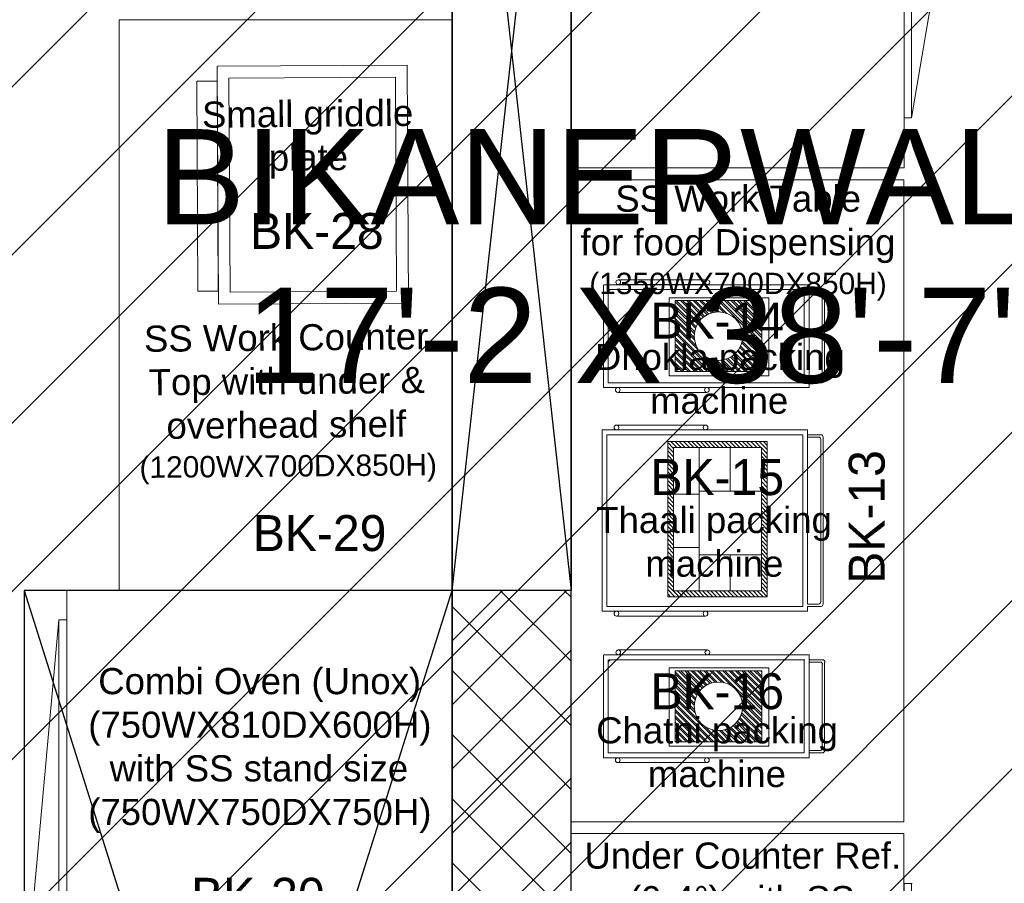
# Model space of a CAD drawing. Header units: inches. Extents: x 704 to 259546, y -107711 to 151004.
# Tile 120 of 243: x 127212 to 127295, y 21333 to 21405. Entities that reach past the tile are written whole.
import ezdxf
from ezdxf.enums import TextEntityAlignment as Align

# ---------------------------------------------------------------- set-up
doc = ezdxf.new("R2010")
doc.units = ezdxf.units.IN
doc.header["$MEASUREMENT"] = 0
doc.linetypes.add('DASHED', pattern=[19.05, 12.7, -6.35])
doc.linetypes.add('DASHED2', pattern=[0.375, 0.25, -0.125])
for name, color, linetype, lineweight in [('BASE_GROUND FLOOR PLAN$0$A-WALL', 1, 'Continuous', 25), ('DIM  2', 4, 'Continuous', 5), ('EQUIP DIM', 8, 'Continuous', 0), ('EQUIPMENT', 3, 'Continuous', 25), ('FLOOR RAISE', 4, 'Continuous', 5), ('Hood', 5, 'DASHED2', 25), ('kitchen equipment', 3, 'Continuous', 15), ('OK', 7, 'Continuous', 9)]:
    doc.layers.add(name, color=color, linetype=linetype, lineweight=lineweight)
doc.layers.add('PD_025_TEXT', color=61, linetype='Continuous')
doc.layers.add('PP BALL VALVE', color=7, linetype='Continuous')
doc.styles.add('Arial', font='GOTHIC.TTF')
doc.styles.get("Standard").update_dxf_attribs({"font": 'arial.ttf', "height": 6})
doc.styles.add('style1', font='arial.ttf', dxfattribs={"height": 500})

# ---------------------------------------------------------------- blocks, each defined once
blk = doc.blocks.new('GGG')
at = {"layer": 'kitchen equipment', "color": 8, "linetype": 'DASHED'}
for p, q in [((126545.831, -40244.116), (126528.449, -40244.116)), ((126528.449, -40244.116), (126528.449, -40263.463)), ((126545.831, -40263.463), (126545.831, -40244.116)), ((126545.831, -40262.067), (126549.634, -40246.95)), ((126528.449, -40263.463), (126545.831, -40263.463))]:
    blk.add_line(p, q, dxfattribs=at)
for centre in [(126530.648, -40247.072), (126536.767, -40247.019), (126542.753, -40247.019), (126530.648, -40253.855), (126536.767, -40253.802), (126542.753, -40253.802), (126530.648, -40260.084), (126536.767, -40260.031), (126542.753, -40260.031)]:
    blk.add_circle(centre, 1.66, dxfattribs=at)
blk.add_arc((126546.976, -40247.368), 2.69, 8.94789, 115.20809, dxfattribs=at)
blk = doc.blocks.new('xdcfrf')
at = {"layer": 'kitchen equipment', "color": 8, "linetype": 'Continuous', "lineweight": 5, "ltscale": 10}
for p, q in [((1805071.8, 469692.7, -0.6), (1805061.1, 469692.7, -0.6)), ((1805163, 469186.8, 0), (1805070, 469668.5, -0.6)), ((1805163, 469094.1, 0), (1805070, 468552.6, 0))]:
    blk.add_line(p, q, dxfattribs=at)
at = {"layer": 'kitchen equipment', "color": 8, "linetype": 'Continuous', "ltscale": 10}
blk.add_lwpolyline([(1805054.5, 468447.3), (1805054.5, 469797.3), (1804354.5, 469797.3), (1804354.5, 468447.3)], close=True, dxfattribs=at)
at = {"layer": 'kitchen equipment', "color": 8, "linetype": 'Continuous', "lineweight": 5, "ltscale": 10}
for points in [[(1805054.7, 469171), (1805054.7, 469692.7), (1805070.3, 469692.7), (1805070.3, 469171)], [(1805054.5, 469150.5), (1805054.5, 468552.6), (1805070, 468552.6), (1805070, 469150.5)]]:
    blk.add_lwpolyline(points, close=True, dxfattribs=at)
for centre, start, end in [((1805036.1, 469307.9, 0), 286.1184, 341.2951), ((1805036.1, 468998.6, 0), 18.7049, 73.8816)]:
    blk.add_arc(centre, 137.4, start, end, dxfattribs=at)
blk = doc.blocks.new('sefwfef')
at = {"layer": 'kitchen equipment', "color": 8, "linetype": 'Continuous', "lineweight": 5, "ltscale": 10}
blk.add_circle((1803820.3, 468580.8), 125, dxfattribs=at)
at = {"layer": 'DIM  2', "color": 8, "lineweight": 15, "xscale": -25.07328403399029, "yscale": 25.07328403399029, "zscale": 25.0732840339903, "rotation": 180}
blk.add_blockref('GGG', (-1368925.7, -540210.4), dxfattribs=at)
at = {"layer": 'kitchen equipment', "color": 8, "linetype": 'Continuous'}
blk.add_blockref('xdcfrf', (-821, -99.8), dxfattribs=at)
blk = doc.blocks.new('wd3')
at = {"layer": 'kitchen equipment', "color": 8, "linetype": 'Continuous', "ltscale": 10}
blk.add_lwpolyline([(1803533.5, 469722.4), (1804233.5, 469722.4), (1804233.5, 471072.4), (1803533.5, 471072.4)], close=True, dxfattribs=at)
blk = doc.blocks.new('dfthh')
at = {"layer": 'kitchen equipment', "lineweight": 5}
h = blk.add_hatch(dxfattribs=at)
h.set_pattern_fill('ANSI31', color=8, scale=50, angle=270, style=0)
h.set_pattern_definition([(135, (1795855.578, 252513.5915), (-4.41941738, -4.41941738), [])])
h.paths.add_polyline_path([(1803736.7, 470538.2), (1803736.7, 470211.7), (1803946.1, 470211.7), (1803946.1, 470538.2)])
h.paths.add_polyline_path([(1803749.2, 470525.7), (1803749.2, 470224.2), (1803933.6, 470224.2), (1803933.6, 470525.7)], flags=16)
at = {"layer": 'kitchen equipment', "color": 8, "lineweight": 5}
for p, q in [((1803598.9, 470346.6), (1803598.9, 470562.6)), ((1803598.9, 470562.6), (1804030.9, 470562.6)), ((1803598.9, 470562.6), (1803598.9, 470181.6)), ((1803903.9, 470562.6), (1803598.9, 470562.6)), ((1803628.9, 470572.8), (1803816.3, 470572.8)), ((1804030.9, 470562.6), (1804030.9, 470196.6)), ((1803608.9, 470191.6), (1803608.9, 470552.6)), ((1803608.9, 470552.6), (1804020.9, 470552.6)), ((1803736.7, 470211.7), (1803736.7, 470538.2)), ((1803736.7, 470538.2), (1803946.1, 470538.2)), ((1803946.1, 470538.2), (1803946.1, 470211.7)), ((1804020.9, 470552.6), (1804020.9, 470191.6)), ((1804030.9, 470552.6), (1804058.6, 470552.6)), ((1804030.9, 470547.6), (1804053.6, 470547.6)), ((1804058.6, 470201.6), (1804058.6, 470542.6)), ((1804063.6, 470196.6), (1804063.6, 470547.6)), ((1803749.2, 470224.2), (1803749.2, 470525.7)), ((1803749.2, 470525.7), (1803830.4, 470525.7)), ((1803803.1, 470525.7), (1803933.6, 470525.7)), ((1803803.1, 470224.2), (1803803.1, 470525.7)), ((1803868.3, 470434), (1803868.3, 470525.7)), ((1803933.6, 470525.7), (1803933.6, 470224.2)), ((1803803.1, 470434), (1803933.6, 470434)), ((1803803.1, 470427.5), (1803749.2, 470427.5)), ((1803803.1, 470315.2), (1803749.2, 470315.2)), ((1803803.1, 470299.8), (1803933.6, 470299.8)), ((1803868.3, 470299.8), (1803868.3, 470224.2)), ((1803946.1, 470211.7), (1803736.7, 470211.7)), ((1803830.4, 470224.2), (1803749.2, 470224.2)), ((1803933.6, 470224.2), (1803830.4, 470224.2)), ((1804020.9, 470191.6), (1803608.9, 470191.6)), ((1804030.9, 470196.6), (1804053.6, 470196.6)), ((1804030.9, 470191.6), (1804058.6, 470191.6)), ((1804030.9, 470191.6), (1804030.9, 470181.6)), ((1804030.9, 470181.6), (1803598.9, 470181.6)), ((1803598.9, 470181.6), (1803903.9, 470181.6)), ((1803628.9, 470171.3), (1803816.3, 470171.3))]:
    blk.add_line(p, q, dxfattribs=at)
for points in [[(1803736.7, 470538.2), (1803736.7, 470211.7), (1803946.1, 470211.7), (1803946.1, 470538.2)], [(1803749.2, 470525.7), (1803749.2, 470224.2), (1803933.6, 470224.2), (1803933.6, 470525.7)]]:
    blk.add_lwpolyline(points, close=True, dxfattribs=at)
for centre in [(1803628.9, 470567.8), (1803816.3, 470567.8), (1803628.9, 470176.3), (1803816.3, 470176.3)]:
    blk.add_circle(centre, 5, dxfattribs=at)
for centre, start, end in [((1804053.6, 470542.6), 0, 90), ((1804058.6, 470547.6), 0, 90), ((1804053.6, 470201.6), 270, 0), ((1804058.6, 470196.6), 270, 0)]:
    blk.add_arc(centre, 5, start, end, dxfattribs=at)
blk = doc.blocks.new('rtr6u6')
at = {"layer": 'kitchen equipment', "linetype": 'Continuous', "lineweight": 5, "ltscale": 10}
h = blk.add_hatch(dxfattribs=at)
h.set_pattern_fill('ANSI32', color=8, scale=25, angle=270, style=0)
h.set_pattern_definition([(135, (1811437.653, 591640.899), (-6.6291261, -6.6291261), []), (135, (1811437.653, 591645.319), (-6.6291261, -6.6291261), [])])
h.paths.add_polyline_path([(1803752.6, 470818.1), (1803752.6, 470668.9), (1803934.3, 470668.9), (1803934.3, 470818.1)])
edge = h.paths.add_edge_path(flags=16)
edge.add_ellipse((1803843.4, 470743.5), major_axis=(51, 0), ratio=1, start_angle=0, end_angle=360)
at = {"layer": 'kitchen equipment', "color": 8, "linetype": 'Continuous', "lineweight": 5, "ltscale": 10}
for p, q in [((1803601.8, 470851.5), (1803601.8, 470635.5)), ((1804034.8, 470851.5), (1803602.8, 470851.5)), ((1803632.8, 470861.9), (1803820.1, 470861.9)), ((1803632.8, 470851.9), (1803820.1, 470851.9)), ((1804033.8, 470635.5), (1804033.8, 470851.5)), ((1803611.8, 470841.5), (1803611.8, 470645.5)), ((1804024.8, 470841.5), (1803612.8, 470841.5)), ((1804023.8, 470645.5), (1804023.8, 470841.5)), ((1804034.8, 470841.5), (1804062.5, 470841.5)), ((1804034.8, 470836.5), (1804057.5, 470836.5)), ((1804061.5, 470831.5), (1804061.5, 470655.5)), ((1804066.5, 470836.5), (1804066.5, 470650.5)), ((1803611.8, 470645.5), (1804023.8, 470645.5)), ((1804033.8, 470650.5), (1804056.5, 470650.5)), ((1804033.8, 470645.5), (1804061.5, 470645.5)), ((1803601.8, 470635.5), (1804033.8, 470635.5)), ((1803631.8, 470625.3), (1803819.1, 470625.3))]:
    blk.add_line(p, q, dxfattribs=at)
for points in [[(1803739.6, 470824.3), (1803739.6, 470659.9), (1803949, 470659.9), (1803949, 470824.3)], [(1803752.6, 470818.1), (1803752.6, 470668.9), (1803934.3, 470668.9), (1803934.3, 470818.1)]]:
    blk.add_lwpolyline(points, close=True, dxfattribs=at)
for centre, radius in [((1803632.8, 470856.9), 5), ((1803820.1, 470856.9), 5), ((1803843.4, 470743.5), 51), ((1803631.8, 470630.3), 5), ((1803819.1, 470630.3), 5)]:
    blk.add_circle(centre, radius, dxfattribs=at)
for centre, start, end in [((1803617.8, 470836.5), 90, 180), ((1804057.5, 470831.5), 0, 90), ((1804062.5, 470836.5), 0, 90), ((1804056.5, 470655.5), 270, 0), ((1804061.5, 470650.5), 270, 0)]:
    blk.add_arc(centre, 5, start, end, dxfattribs=at)
blk = doc.blocks.new('uuilu')
at = {"layer": 'kitchen equipment', "color": 8, "linetype": 'Continuous'}
for name, p in [('wd3', (0, 0)), ('rtr6u6', (0, 0)), ('dfthh', (0, -16.3)), ('rtr6u6', (0, -778.3))]:
    blk.add_blockref(name, p, dxfattribs=at)
blk = doc.blocks.new('frfrf')
at = {"layer": 'kitchen equipment', "color": 8, "linetype": 'Continuous', "lineweight": 5, "ltscale": 10}
blk.add_line((1801263.9, 469246.1), (1801211.6, 468673.8), dxfattribs=at)
at = {"layer": 'kitchen equipment', "color": 8, "linetype": 'Continuous', "ltscale": 10}
blk.add_lwpolyline([(1802090.6, 468558.1), (1802090.6, 469308.1), (1801280.6, 469308.1), (1801280.6, 468558.1)], close=True, dxfattribs=at)
at = {"layer": 'kitchen equipment', "color": 8, "linetype": 'Continuous', "lineweight": 5, "ltscale": 10}
blk.add_lwpolyline([(1801263.9, 468636.3), (1801263.9, 469246.1), (1801280.6, 469246.1), (1801280.6, 468636.3)], close=True, dxfattribs=at)
blk.add_arc((1801250.2, 468672.4), 38.6, 178.0306, 290.6999, dxfattribs=at)
blk = doc.blocks.new('bikanervala')
at = {"layer": 'OK', "linetype": 'Continuous', "lineweight": 5, "ltscale": 10}
h = blk.add_hatch(dxfattribs=at)
h.set_pattern_fill('ANSI37', color=8, scale=30.48)
h.set_pattern_definition([(45, (1801224.19, 754623.03), (-68.42955, 68.42955), []), (135, (1801224.19, 754623.03), (-68.42955, -68.42955), [])])
h.paths.add_polyline_path([(1691292.4, 611644.8), (1691292.4, 612463), (1691038.4, 612463), (1691038.4, 611669.4), (1691292.4, 611669.4)])
h.paths.add_polyline_path([(1691038.4, 608608.4), (1691292.4, 608608.4), (1691292.4, 609370.4), (1691038.4, 609370.4)])
h.paths.add_polyline_path([(1691038.4, 604476.9), (1691292.4, 604476.9), (1691292.4, 606295), (1691038.4, 606295)])
at = {"color": 8}
blk.add_lwpolyline([(1691292.4, 609370.4), (1691038.4, 609370.4), (1691038.4, 611669.4), (1691292.4, 611669.4)], close=True, dxfattribs=at)
for points in [[(1691038.4, 611669.4), (1691292.4, 609370.4)], [(1691038.4, 609370.4), (1691292.4, 611669.4)]]:
    blk.add_lwpolyline(points, dxfattribs=at)
at = {"layer": 'BASE_GROUND FLOOR PLAN$0$A-WALL', "color": 8}
blk.add_lwpolyline([(1691038.4, 604476.9), (1691292.4, 604476.9), (1691292.4, 612463), (1691038.4, 612463)], close=True, dxfattribs=at)
at = {"layer": 'Hood', "color": 8, "linetype": 'ByBlock'}
for p, q in [((1690124, 609370.4), (1691038.4, 606474.8)), ((1690124, 606474.8), (1691038.4, 609370.4))]:
    blk.add_line(p, q, dxfattribs=at)
blk.add_lwpolyline([(1690124, 606474.8), (1691038.4, 606474.8), (1691038.4, 609370.4), (1690124, 609370.4)], close=True, dxfattribs=at)
at = {"layer": 'kitchen equipment', "color": 8, "linetype": 'Continuous'}
blk.add_lwpolyline([(1690327.2, 609370.4), (1690327.2, 610589.6), (1691038.4, 610589.6), (1691038.4, 609370.4)], close=True, dxfattribs=at)
at = {"layer": 'kitchen equipment', "color": 8, "linetype": 'Continuous', "lineweight": 5, "ltscale": 10, "elevation": -0.5}
for points in [[(1690539.1, 609982), (1690536.2, 610490), (1690942.6, 610492.3), (1690945.5, 609984.3)], [(1690564.4, 610007.5), (1690561.7, 610464.7), (1690917.3, 610466.8), (1690919.9, 610009.6)], [(1690538.9, 610009.8), (1690536.3, 610458.5), (1690492.8, 610458.3), (1690495.4, 610009.5)]]:
    blk.add_lwpolyline(points, close=True, dxfattribs=at)
at = {"layer": 'kitchen equipment', "color": 8, "linetype": 'Continuous', "xscale": 1.016, "yscale": 1.016, "zscale": 1.016}
for name, p in [('xdcfrf', (-141931.7, 134330.7)), ('uuilu', (-141097.6, 131638.2)), ('frfrf', (-139885.6, 132553.4)), ('sefwfef', (-141097.6, 131638.2))]:
    blk.add_blockref(name, p, dxfattribs=at)
at = {"layer": 'EQUIP DIM', "color": 8, "ltscale": 50, "style": 'Arial'}
for s, p in [('BK-28', (1690749.5, 610138.3)), ('BK-14', (1691604.8, 609946.7)), ('BK-15', (1691604.8, 609612.4)), ('BK-29', (1690755.3, 609492.9)), ('BK-16', (1691604.8, 609155.1)), ('BK-30', (1690623.5, 608718.1))]:
    blk.add_text(s, height=76.79, dxfattribs=at).set_placement(p, align=Align.MIDDLE_CENTER)
blk.add_text('BK-13', height=76.79, rotation=90, dxfattribs=at).set_placement((1691923.9, 609527.4), align=Align.MIDDLE_CENTER)
at = {"layer": 'EQUIP DIM', "color": 8, "char_height": 45.72, "attachment_point": 1}
for s, insert, width in [('\\pi6.618;{\\H1.2222x;\\C256;Four door vertical \\P\\pi47.003;Chiller (0 to 4°) \\P\\pi68.025;temp for CNC\\P\\pi-101.92;(1470WX830DX2000H)}', (1688562.8, 611123.6), 608.742), ('\\A1;\\pi8.1039;{\\H1.2222x;\\C256;Under Counter Ref. \\P\\pi103.3;(0-4°) with SS \\P\\pi23.256;Work Counter Top\\P\\pi13.231;for food dispensing\\P\\pi25.427;\\H0.81818x;(1350WX700DX850H)}', (1691312.9, 611107.9, 0), 680.172), ('\\A1;\\pi106.09;{\\H1.2222x;\\C256;SS Work Table\\P\\pi31.837;for food Dispensing\\P\\pi50.514;\\H0.81818x;(1350WX700DX850H)}', (1691280.9, 610235.3, 0), 730.345), ('\\pi96.533;{\\H1.2222x;\\C256;Dhokla packing \\P\\pi214.45;machine}', (1691246.9, 609896.9), 715.578), ('\\pi53.984;{\\H1.2222x;\\C256;Thaali packing \\P\\pi158.81;machine}', (1691292.3, 609548.7), 604.293), ('\\A1;\\pi9.3531;{\\H1.2222x;\\C256;Combi Oven (Unox)\\P\\pi-11.992;(750WX810DX600H)\\P\\pi33.71;with SS stand size\\P\\pi-11.992;(750WX750DX750H)}', (1690273.1, 609204.6), 701.756), ('\\pi113.76;{\\H1.2222x;\\C256;Chatni packing \\P\\pi224.07;machine}', (1691232.4, 609099.4), 734.819), ('\\A1;\\pi8.1039;{\\H1.2222x;\\C256;Under Counter Ref. \\P\\pi103.3;(0-4°) with SS \\P\\pi23.256;Work Counter Top\\P\\pi25.427;\\H0.81818x;(1350WX700DX850H)}', (1691312.9, 608831.9, 0), 680.172)]:
    blk.add_mtext(s, dxfattribs=dict(at, insert=insert, width=width))
at = {"layer": 'EQUIP DIM', "color": 8, "char_height": 45.72}
for s, insert, width, attachment_point, rotation in [('\\pi24.21;{\\H1.2222x;\\C256;Small griddle \\P\\pi166.01;plate}', (1690481.2, 610248.4, -0.5), 492.905, 7, 0.5206), ('\\A1;\\pi37.626;{\\H1.2222x;\\C256;SS Work Counter \\P\\pi46.831;Top with under & \\P\\pi83.976;overhead shelf \\P\\pi25.427;\\H0.81818x;(1200WX700DX850H)}', (1690345.4, 609596.6), 680.172, 7, 0.5206), ('\\A1;\\pi106.09;{\\H1.2222x;\\C256;SS Work Table\\P\\pi50.514;\\H0.81818x;(1700WX700DX850H)}', (1691815.3, 605135.8, 0), 730.345, 1, 90)]:
    blk.add_mtext(s, dxfattribs=dict(at, insert=insert, width=width, attachment_point=attachment_point, rotation=rotation))
blk = doc.blocks.new('GF')
at = {"layer": 'EQUIPMENT', "color": 8, "xscale": 0.03935404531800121, "yscale": 0.03935404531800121, "zscale": 0.03935404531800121}
blk.add_blockref('bikanervala', (60698.879, -2623.777), dxfattribs=at)
at = {"layer": 'PD_025_TEXT', "color": 8, "insert": (127198.946, 21396.195), "char_height": 8, "attachment_point": 1, "style": 'style1'}
blk.add_mtext_dynamic_manual_height_columns('\\pi24.28;BIKANERWALA\\P\\pi31.8;17\'-2 X 38\'-7"', width=128.49522, gutter_width=60, heights=[0], dxfattribs=at)

msp = doc.modelspace()

# ---------------------------------------------------------------- hatches: boundary and pattern name
at = {"layer": 'FLOOR RAISE'}
h = msp.add_hatch(dxfattribs=at)
h.set_pattern_fill('ANSI31', color=256, scale=80)
h.set_pattern_definition([(45, (523.127, -4e-12), (-7.0710678, 7.0710678), [])])
h.paths.add_polyline_path([(127146.078, 21310.263), (127146.078, 21170.135), (127155.078, 21170.135), (127155.078, 21164.885), (127352.206, 21164.885), (127352.206, 21627.635), (127338.078, 21627.635), (127338.078, 21618.635), (127323.078, 21618.635), (127323.078, 21627.635), (127212.078, 21627.635), (127212.078, 21618.635), (127197.078, 21618.635), (127197.078, 21623.907), (127149.078, 21576.635), (127155.078, 21576.635), (127155.078, 21561.635), (127146.078, 21561.635), (127146.078, 21480.135), (127149.078, 21480.135), (127155.078, 21480.135), (127155.078, 21465.135), (127146.078, 21465.135), (127146.078, 21325.135), (127155.078, 21325.135), (127155.146, 21310.263)])

# ---------------------------------------------------------------- linework, layer by layer
at = {"layer": 'PP BALL VALVE', "lineweight": 53}
msp.add_circle((130061.482, 21646.646), 129357.588, dxfattribs=at)

# ---------------------------------------------------------------- block references
at = {"lineweight": 53}
msp.add_blockref('GF', (0, 0), dxfattribs=at)

doc.saveas('drawing.dxf')
